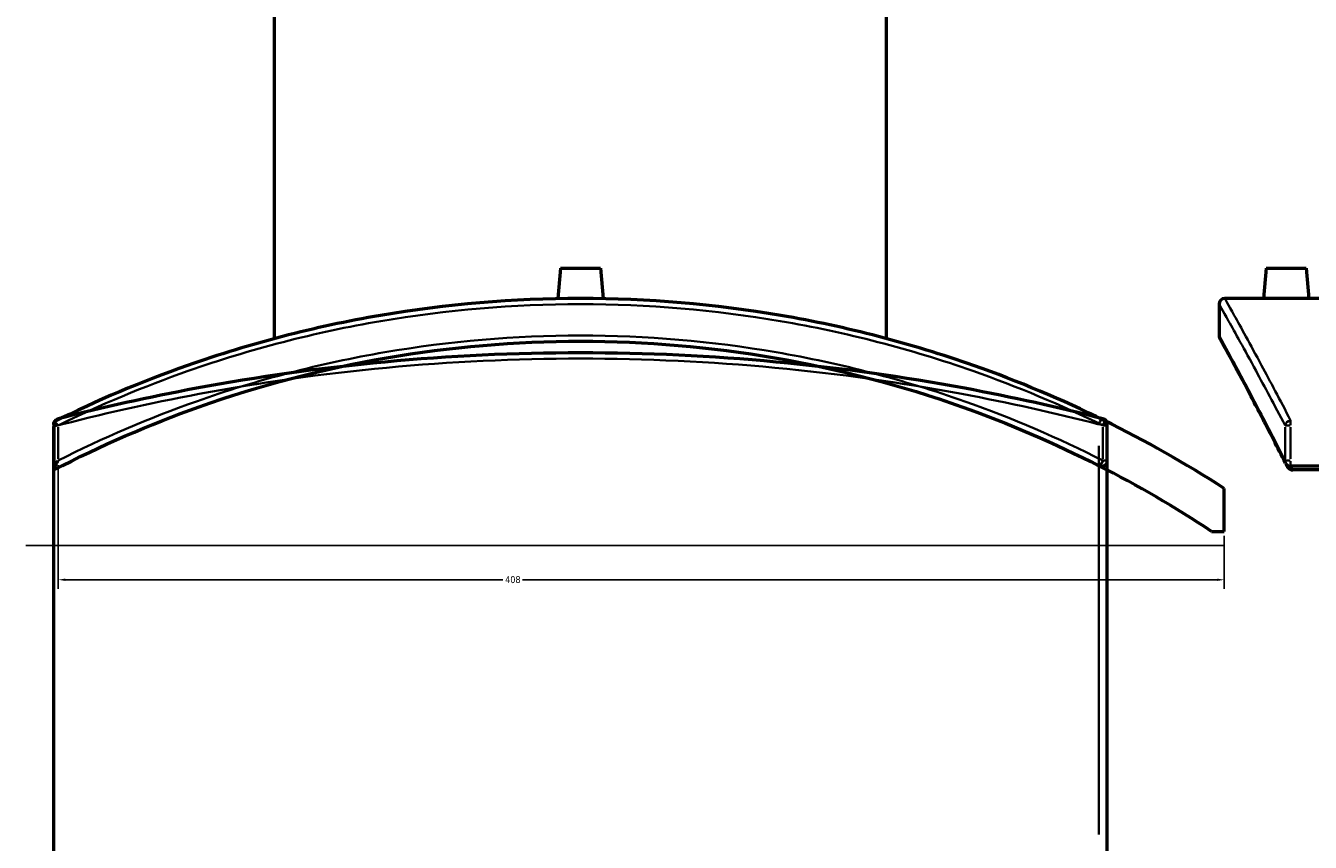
# Model space of a CAD drawing. Header units: millimetres. Extents: x -604 to 1138, y -275 to 894.
# Tile 6 of 11: x 250 to 700, y 23 to 309. Entities that reach past the tile are written whole.
import ezdxf

# ---------------------------------------------------------------- set-up
doc = ezdxf.new("R2010")
doc.units = ezdxf.units.MM
for name, color, linetype, lineweight in [('Dimension (ANSI)', 7, 'Continuous', 25), ('Sketch Geometry (ANSI)', 7, 'Continuous', 25), ('Visible (ANSI)', 7, 'Continuous', 50), ('Visible Narrow (ANSI)', 7, 'Continuous', 35)]:
    doc.layers.add(name, color=color, linetype=linetype, lineweight=lineweight)
doc.styles.add('Note Text (ANSI)', font='tahoma.ttf')
doc.dimstyles.new('Default - mm (ANSI)', dxfattribs={"dimtxt": 2.4, "dimasz": 2.5, "dimexe": 3.175, "dimexo": 1.6002, "dimgap": 0.8, "dimtad": 0, "dimtoh": 1, "dimdec": 0, "dimrnd": 1e-08, "dimzin": 4, "dimdsep": 46, "dimtxsty": 'Note Text (ANSI)', "dimcen": 0.09, "dimdle": 10, "dimclrd": 256, "dimclre": 256, "dimclrt": 5, "dimadec": 1, "dimazin": 1, "dimtfac": 1.27, "dimtofl": 0, "dimtmove": 0, "dimatfit": 3, "dimfxl": 1, "dimtolj": 1, "dimtzin": 4, "dimlwd": -1, "dimlwe": -1, "dimarcsym": 0})

# ---------------------------------------------------------------- blocks, each defined once
blk = doc.blocks.new('*D6')
at = {"layer": 'Defpoints', "color": 0, "transparency": 16777216}
for p in [(261.7, 156.78), (670.2, 131.98), (670.2, 115.05)]:
    blk.add_point(p, dxfattribs=at)
at = {"layer": 'Dimension (ANSI)', "transparency": 16777216}
for p, q in [((261.7, 155.18), (261.7, 111.87)), ((670.2, 130.38), (670.2, 111.87)), ((264.2, 115.05), (417.49, 115.05)), ((667.7, 115.05), (424.32, 115.05))]:
    blk.add_line(p, q, dxfattribs=at)
for points in [[(264.2, 115.46), (264.2, 114.63), (261.7, 115.05)], [(667.7, 115.46), (667.7, 114.63), (670.2, 115.05)]]:
    blk.add_solid(points, dxfattribs=at)
at = {"layer": 'Dimension (ANSI)', "color": 5, "transparency": 16777216, "insert": (418.29, 116.3), "char_height": 2.4, "attachment_point": 1, "style": 'Note Text (ANSI)'}
blk.add_mtext('\\A1;408', dxfattribs=at)

msp = doc.modelspace()

# ---------------------------------------------------------------- linework, layer by layer
at = {"layer": 'Sketch Geometry (ANSI)'}
msp.add_line((250.35, 127.09), (670.14, 127.09), dxfattribs=at)
at = {"layer": 'Visible (ANSI)'}
for p, q in [((337.5, 199.51), (337.5, 385.59)), ((551.9, 199.51), (551.9, 385.59)), ((437.7, 224.19), (436.76, 213.52)), ((437.7, 224.19), (451.7, 224.19)), ((451.7, 224.19), (452.63, 213.52)), ((684.88, 224.19), (683.95, 213.59)), ((684.88, 224.19), (698.88, 224.19)), ((698.88, 224.19), (699.8, 213.59)), ((668.38, 211.59), (668.38, 200.59)), ((683.95, 213.59), (670.38, 213.59)), ((796.18, 213.59), (699.8, 213.59)), ((260.2, 170.33), (260.2, 170.3)), ((260.2, 170.3), (260.2, 153.65)), ((260.2, 169.47), (260.2, 168.71)), ((260.2, -249.67), (260.2, 168.71)), ((629.2, 18.27), (629.2, 169.47)), ((629.2, 156.78), (629.2, 169.08)), ((260.2, 153.65), (260.2, 153.5)), ((844.63, 154.78), (693.43, 154.78)), ((844.63, 153.5), (694.18, 153.5)), ((670.2, 131.98), (670.2, 146.98)), ((665.72, 131.98), (670.2, 131.98))]:
    msp.add_line(p, q, dxfattribs=at)
for centre, radius, start, end in [((670.38, 211.59), 2, 90, 180), ((670.38, 200.59), 2, 180, 208.7085), ((627.2, 169.47), 2, 0, 75.6033), ((444.7, -201.41), 415, 57.0864, 63.7756), ((627.2, 169.08), 2, 0, 63.7756), ((627.2, 156.78), 2, 243.0007, 0), ((444.7, -201.41), 400, 56.4571, 63.0007), ((693.43, 156.78), 2, 206.7393, 270)]:
    msp.add_arc(centre, radius, start, end, dxfattribs=at)
for points, knots in [([(628.08, 170.88), (613.32, 178.15), (598.06, 184.57), (560.55, 197.77), (537.91, 203.67), (491.74, 211.58), (468.22, 213.59), (444.7, 213.59), (421.18, 213.59), (397.66, 211.58), (351.49, 203.67), (328.85, 197.77), (290.94, 184.44), (275.3, 177.82), (260.2, 170.33)], [-39.704747, -39.704747, -39.704747, -39.704747, -34.665334, -34.665334, -27.643177, -27.643177, -20.621014, -20.621014, -20.621014, -13.598851, -13.598851, -6.576693, -6.576693, -1.409922, -1.409922, -1.409922, -1.409922]), ([(691.88, 213.52), (690.88, 213.52), (689.82, 213.52), (687.86, 213.54), (686.97, 213.55), (685.57, 213.57), (684.96, 213.58), (684.15, 213.59), (683.95, 213.59), (683.95, 213.59)], [0, 0, 0, 0, 0.298775, 0.298775, 0.59755, 0.59755, 0.896268, 0.896268, 1.194987, 1.194987, 1.194987, 1.194987]), ([(699.8, 213.59), (699.8, 213.59), (699.61, 213.59), (698.8, 213.58), (698.19, 213.57), (696.78, 213.55), (695.89, 213.54), (693.93, 213.52), (692.87, 213.52), (691.88, 213.52)], [3.58496, 3.58496, 3.58496, 3.58496, 3.883678, 3.883678, 4.182396, 4.182396, 4.481171, 4.481171, 4.779946, 4.779946, 4.779946, 4.779946]), ([(260.2, 153.5), (276.55, 162), (293.59, 169.42), (332.34, 183.14), (354.29, 188.91), (399.07, 196.63), (421.89, 198.59), (444.7, 198.59), (467.51, 198.59), (490.32, 196.63), (535.1, 188.91), (557.06, 183.14), (594.77, 169.79), (610.83, 162.88), (626.29, 155)], [-43.602948, -43.602948, -43.602948, -43.602948, -37.898496, -37.898496, -31.020342, -31.020342, -24.142184, -24.142184, -24.142184, -17.264026, -17.264026, -10.385872, -10.385872, -5.018911, -5.018911, -5.018911, -5.018911]), ([(691.64, 155.88), (690.22, 158.7), (688.85, 161.39), (686.22, 166.53), (684.96, 168.96), (682.56, 173.58), (681.42, 175.76), (679.28, 179.84), (678.27, 181.74), (676.39, 185.28), (675.52, 186.9), (673.92, 189.87), (673.2, 191.22), (671.91, 193.61), (671.34, 194.66), (670.35, 196.46), (669.94, 197.22), (669.28, 198.42), (669.04, 198.88), (668.71, 199.48), (668.62, 199.63), (668.62, 199.63)], [5.018911, 5.018911, 5.018911, 5.018911, 6.931238, 6.931238, 8.843565, 8.843565, 10.755893, 10.755893, 12.66822, 12.66822, 14.580547, 14.580547, 16.492875, 16.492875, 18.405202, 18.405202, 20.317529, 20.317529, 22.229857, 22.229857, 24.142184, 24.142184, 24.142184, 24.142184]), ([(627.7, 171.41), (612.11, 175.41), (595.93, 179.01), (557.93, 186.08), (535.8, 189.21), (490.68, 193.43), (467.69, 194.52), (444.7, 194.52), (421.71, 194.52), (398.72, 193.43), (353.59, 189.21), (331.47, 186.08), (293.47, 179.01), (277.28, 175.41), (261.7, 171.41)], [5.018911, 5.018911, 5.018911, 5.018911, 10.385872, 10.385872, 17.264026, 17.264026, 24.142184, 24.142184, 24.142184, 31.020342, 31.020342, 37.898496, 37.898496, 43.265635, 43.265635, 43.265635, 43.265635]), ([(260.2, 169.47), (260.2, 169.64), (260.22, 169.8), (260.31, 170.15), (260.39, 170.35), (260.65, 170.77), (260.83, 170.95), (261.23, 171.24), (261.46, 171.34), (261.7, 171.41), (261.7, 171.41), (261.7, 171.41)], [-0.4357175, -0.4357175, -0.4357175, -0.4357175, -0.3669978, -0.3669978, -0.2655542, -0.2655542, -0.1393846, -0.1393846, 0, 0, 0.0011979, 0.0011979, 0.0011979, 0.0011979]), ([(261.7, 169.08), (261.7, 169.08), (261.7, 169.09), (261.5, 169.21), (261.31, 169.34), (260.97, 169.58), (260.81, 169.7), (260.52, 169.93), (260.4, 170.04), (260.24, 170.21), (260.2, 170.27), (260.2, 170.3)], [-0.2924263, -0.2924263, -0.2924263, -0.2924263, -0.2916813, -0.2916813, -0.220404, -0.220404, -0.1508746, -0.1508746, -0.070071, -0.070071, 0, 0, 0, 0]), ([(260.2, 153.65), (260.2, 153.72), (260.22, 153.82), (260.31, 154.1), (260.39, 154.31), (260.65, 154.89), (260.83, 155.24), (261.23, 155.97), (261.46, 156.38), (261.7, 156.77), (261.7, 156.78), (261.7, 156.78)], [-0.4357175, -0.4357175, -0.4357175, -0.4357175, -0.3669978, -0.3669978, -0.2655542, -0.2655542, -0.1393846, -0.1393846, 0, 0, 0.0011979, 0.0011979, 0.0011979, 0.0011979]), ([(693.43, 153.65), (693.26, 153.72), (693.1, 153.82), (692.74, 154.1), (692.54, 154.31), (692.22, 154.76), (692.1, 154.96), (692, 155.16)], [-0.4357175, -0.4357175, -0.4357175, -0.4357175, -0.3669978, -0.3669978, -0.2655542, -0.2655542, -0.1908327, -0.1908327, -0.1908327, -0.1908327]), ([(693.43, 153.65), (693.53, 153.61), (693.65, 153.57), (693.9, 153.52), (694.04, 153.5), (694.18, 153.5)], [0.29883443, 0.29883443, 0.29883443, 0.29883443, 0.33407004, 0.33407004, 0.37669109, 0.37669109, 0.37669109, 0.37669109])]:
    msp.add_open_spline(points, degree=3, knots=knots, dxfattribs=at)
msp.add_open_spline([(691.64, 155.88), (691.76, 155.64), (691.88, 155.4), (692, 155.16)], degree=3, dxfattribs=at)
at = {"layer": 'Visible Narrow (ANSI)'}
for p, q in [((261.7, 157.4), (261.7, 168.47)), ((626.48, 169.47), (629.19, 169.47)), ((627.7, 168.47), (627.7, 157.4)), ((629.19, 169.08), (627.82, 169.08)), ((691.49, 168.47), (691.49, 157.4)), ((693.29, 169.08), (691.53, 169.08)), ((693.43, 170.83), (693.43, 169.19)), ((693.43, 157.4), (693.43, 168.47)), ((626.29, 161.91), (626.29, 25.83)), ((627.82, 156.78), (629.19, 156.78)), ((691.53, 156.78), (693.29, 156.78)), ((693.43, 154.79), (693.43, 156.62))]:
    msp.add_line(p, q, dxfattribs=at)
for centre, major_axis, ratio, start_param, end_param in [((627.2, 169.47), (0.5, 1.94), 0.442552, 0.084196, 1.599717), ((627.2, 169.08), (0.88, 1.79), 0.224401, 4.895515, 6.21015), ((693.43, 169.08), (-1.77, -0.92), 0.874192, 4.357963, 5.672598), ((627.2, 156.78), (-0.91, -1.78), 0.222961, 0.084196, 1.599717), ((693.43, 156.78), (-1.79, -0.9), 0.868583, 5.783857, 6.256905)]:
    msp.add_ellipse(centre, major_axis=major_axis, ratio=ratio, start_param=start_param, end_param=end_param, dxfattribs=at)
for points, knots in [([(261.7, 169.08), (276.43, 176.32), (291.66, 182.71), (329.1, 195.84), (351.69, 201.72), (397.76, 209.59), (421.23, 211.59), (444.7, 211.59), (468.17, 211.59), (491.64, 209.59), (537.71, 201.72), (560.3, 195.84), (597.74, 182.71), (612.97, 176.32), (627.7, 169.08)], [1.537116, 1.537116, 1.537116, 1.537116, 6.576693, 6.576693, 13.598851, 13.598851, 20.621014, 20.621014, 20.621014, 27.643177, 27.643177, 34.665334, 34.665334, 39.704747, 39.704747, 39.704747, 39.704747]), ([(668.38, 211.59), (668.38, 211.59), (669.51, 209.59), (673.91, 201.72), (677.17, 195.84), (684.29, 182.71), (687.71, 176.32), (691.49, 169.08)], [20.621014, 20.621014, 20.621014, 20.621014, 27.643177, 27.643177, 34.665334, 34.665334, 39.704747, 39.704747, 39.704747, 39.704747]), ([(693.43, 170.88), (689.66, 178.15), (686.24, 184.57), (679.15, 197.77), (675.9, 203.67), (671.51, 211.58), (670.38, 213.59), (670.38, 213.59)], [-39.704747, -39.704747, -39.704747, -39.704747, -34.665334, -34.665334, -27.643177, -27.643177, -20.621014, -20.621014, -20.621014, -20.621014]), ([(627.7, 156.78), (612.11, 164.7), (595.93, 171.65), (557.93, 185.07), (535.8, 190.86), (490.68, 198.62), (467.69, 200.59), (444.7, 200.59), (421.71, 200.59), (398.72, 198.62), (353.59, 190.86), (331.47, 185.07), (293.47, 171.64), (277.28, 164.7), (261.7, 156.78)], [5.018911, 5.018911, 5.018911, 5.018911, 10.385872, 10.385872, 17.264026, 17.264026, 24.142184, 24.142184, 24.142184, 31.020342, 31.020342, 37.898496, 37.898496, 43.265635, 43.265635, 43.265635, 43.265635]), ([(691.49, 156.78), (687.49, 164.7), (683.88, 171.65), (676.81, 185.07), (673.69, 190.86), (669.46, 198.62), (668.38, 200.59), (668.38, 200.59)], [5.018911, 5.018911, 5.018911, 5.018911, 10.385872, 10.385872, 17.264026, 17.264026, 24.142184, 24.142184, 24.142184, 24.142184]), ([(260.2, 168.71), (276.55, 173), (293.59, 176.86), (332.34, 184.1), (354.29, 187.23), (399.07, 191.43), (421.89, 192.52), (444.7, 192.52), (467.51, 192.52), (490.32, 191.43), (535.1, 187.23), (557.06, 184.1), (594.77, 177.06), (610.83, 173.46), (626.29, 169.47)], [-43.602948, -43.602948, -43.602948, -43.602948, -37.898496, -37.898496, -31.020342, -31.020342, -24.142184, -24.142184, -24.142184, -17.264026, -17.264026, -10.385872, -10.385872, -5.018911, -5.018911, -5.018911, -5.018911])]:
    msp.add_open_spline(points, degree=3, knots=knots, dxfattribs=at)
msp.add_open_spline([(694.18, 153.5), (693.97, 153.93), (693.75, 154.36), (693.54, 154.78)], degree=3, dxfattribs=at)

# ---------------------------------------------------------------- dimensions: what is measured, and where the dimension line sits
at = {"layer": 'Dimension (ANSI)'}
dim = msp.add_linear_dim(base=(670.1984, 115.0461), p1=(261.7011, 156.7805), p2=(670.1984, 131.9826), angle=180, dimstyle='Default - mm (ANSI)', override={"dimgap": 0.8, "dimtoh": 0, "dimdec": 0, "dimtol": 0, "dimlim": 0, "dimtp": 0, "dimtm": 0, "dimtdec": 2, "dimatfit": 1}, dxfattribs=at)
dim.commit()
dim.dimension.update_dxf_attribs({"geometry": '*D6', "text_midpoint": (420.9049, 115.0461), "dimtype": 160})

doc.saveas('drawing.dxf')
